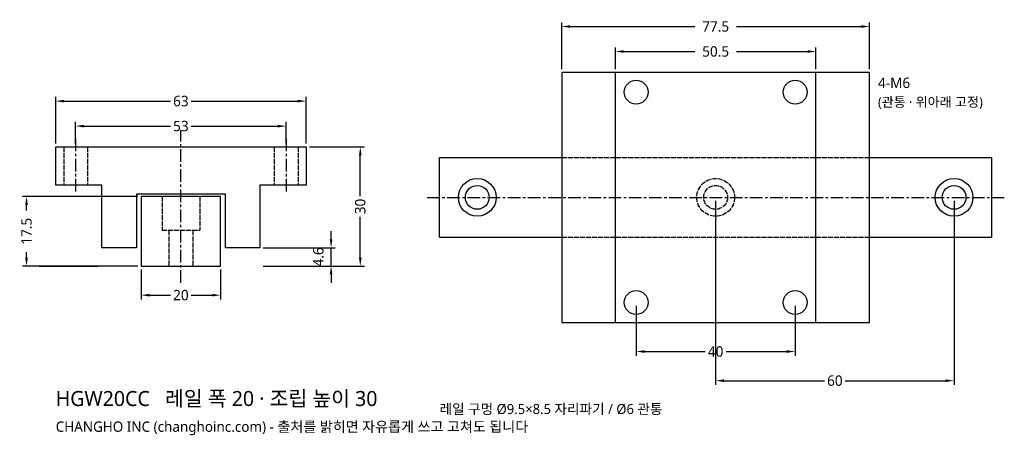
# Model space of a CAD drawing. Header units: millimetres. Extents: x -41 to 207, y -43 to 62.
import ezdxf

# ---------------------------------------------------------------- set-up
doc = ezdxf.new("R2010")
doc.units = ezdxf.units.MM
doc.linetypes.add('CENTER', pattern=[5.08, 3.175, -0.635, 0.635, -0.635])
doc.linetypes.add('DASHED', pattern=[1.524, 1.27, -0.254])
for name, color, linetype in [('문자', 7, 'CONTINUOUS'), ('숨은선', 3, 'DASHED'), ('외형선', 7, 'CONTINUOUS'), ('중심선', 1, 'CENTER'), ('치수', 4, 'CONTINUOUS')]:
    doc.layers.add(name, color=color, linetype=linetype)
doc.styles.add('CH_KOR', font='malgun.ttf')
doc.dimstyles.new('CH_DIM', dxfattribs={"dimtxt": 2.5, "dimasz": 2, "dimexe": 1, "dimexo": 0.8, "dimgap": 0.8, "dimtad": 1, "dimdec": 1, "dimdsep": 46, "dimtxsty": 'CH_KOR', "dimcen": 2.5, "dimclrd": 4, "dimclre": 4, "dimclrt": 4, "dimazin": 3, "dimtfac": 1, "dimtmove": 0, "dimatfit": 3})

# ---------------------------------------------------------------- blocks, each defined once
blk = doc.blocks.new('_CLOSEDFILLED')
at = {"color": 0, "linetype": 'BYBLOCK'}
blk.add_solid([(-1, 0.16), (0, 0), (-1, -0.16)], dxfattribs=at)
blk = doc.blocks.new('*D1')
at = {"color": 4}
for p, q in [((-31.5, 30.84), (-31.5, 42.6)), ((31.5, 30.84), (31.5, 42.6)), ((-29.4, 41.55), (-2.625, 41.55)), ((2.625, 41.55), (29.4, 41.55))]:
    blk.add_line(p, q, dxfattribs=at)
at = {"layer": 'Defpoints'}
for p in [(-31.5, 41.55), (-31.5, 30), (31.5, 30)]:
    blk.add_point(p, dxfattribs=at)
at = {"layer": '치수', "color": 4, "xscale": 2.1, "yscale": 2.1, "rotation": 180}
blk.add_blockref('_CLOSEDFILLED', (-31.5, 41.55), dxfattribs=at)
at = {"layer": '치수', "color": 4, "xscale": 2.1, "yscale": 2.1}
blk.add_blockref('_CLOSEDFILLED', (31.5, 41.55), dxfattribs=at)
at = {"layer": '치수', "color": 4, "insert": (0, 41.55), "char_height": 2.625, "attachment_point": 5, "style": 'CH_KOR'}
blk.add_mtext('63', dxfattribs=at)
blk = doc.blocks.new('*D2')
at = {"color": 4}
for p, q in [((-26.5, 30.84), (-26.5, 36.3)), ((-24.4, 35.25), (-2.625, 35.25)), ((2.625, 35.25), (24.4, 35.25)), ((26.5, 30.84), (26.5, 36.3))]:
    blk.add_line(p, q, dxfattribs=at)
at = {"layer": 'Defpoints'}
for p in [(-26.5, 35.25), (-26.5, 30), (26.5, 30)]:
    blk.add_point(p, dxfattribs=at)
at = {"layer": '치수', "color": 4, "xscale": 2.1, "yscale": 2.1, "rotation": 180}
blk.add_blockref('_CLOSEDFILLED', (-26.5, 35.25), dxfattribs=at)
at = {"layer": '치수', "color": 4, "xscale": 2.1, "yscale": 2.1}
blk.add_blockref('_CLOSEDFILLED', (26.5, 35.25), dxfattribs=at)
at = {"layer": '치수', "color": 4, "insert": (0, 35.25), "char_height": 2.625, "attachment_point": 5, "style": 'CH_KOR'}
blk.add_mtext('53', dxfattribs=at)
blk = doc.blocks.new('*D3')
at = {"color": 4}
for p, q in [((-10, -0.84), (-10, -8.4)), ((10, -0.84), (10, -8.4)), ((-7.9, -7.35), (-2.625, -7.35)), ((2.625, -7.35), (7.9, -7.35))]:
    blk.add_line(p, q, dxfattribs=at)
at = {"layer": 'Defpoints'}
for p in [(-10, 0), (10, 0), (-10, -7.35)]:
    blk.add_point(p, dxfattribs=at)
at = {"layer": '치수', "color": 4, "xscale": 2.1, "yscale": 2.1, "rotation": 180}
blk.add_blockref('_CLOSEDFILLED', (-10, -7.35), dxfattribs=at)
at = {"layer": '치수', "color": 4, "xscale": 2.1, "yscale": 2.1}
blk.add_blockref('_CLOSEDFILLED', (10, -7.35), dxfattribs=at)
at = {"layer": '치수', "color": 4, "insert": (0, -7.35), "char_height": 2.625, "attachment_point": 5, "style": 'CH_KOR'}
blk.add_mtext('20', dxfattribs=at)
blk = doc.blocks.new('*D4')
at = {"color": 4}
for p, q in [((32.34, 30), (46.2, 30)), ((45.15, 17.625), (45.15, 27.9)), ((45.15, 2.1), (45.15, 12.375)), ((32.34, 0), (46.2, 0))]:
    blk.add_line(p, q, dxfattribs=at)
at = {"layer": 'Defpoints'}
for p in [(31.5, 30), (31.5, 0), (45.15, 0)]:
    blk.add_point(p, dxfattribs=at)
at = {"layer": '치수', "color": 4, "xscale": 2.1, "yscale": 2.1}
for p, rotation in [((45.15, 30), 90), ((45.15, 0), 270)]:
    blk.add_blockref('_CLOSEDFILLED', p, dxfattribs=dict(at, rotation=rotation))
at = {"layer": '치수', "color": 4, "insert": (45.15, 15), "char_height": 2.625, "attachment_point": 5, "rotation": 90, "style": 'CH_KOR'}
blk.add_mtext('30', dxfattribs=at)
blk = doc.blocks.new('*D6')
at = {"color": 4}
for p, q in [((-10.84, 17.5), (-39.9, 17.5)), ((-38.85, 14), (-38.85, 15.4)), ((-38.85, 2.1), (-38.85, 3.5)), ((-10.84, 0), (-39.9, 0))]:
    blk.add_line(p, q, dxfattribs=at)
at = {"layer": 'Defpoints'}
for p in [(-10, 17.5), (-38.85, 0), (-10, 0)]:
    blk.add_point(p, dxfattribs=at)
at = {"layer": '치수', "color": 4, "xscale": 2.1, "yscale": 2.1}
for p, rotation in [((-38.85, 17.5), 90), ((-38.85, 0), 270)]:
    blk.add_blockref('_CLOSEDFILLED', p, dxfattribs=dict(at, rotation=rotation))
at = {"layer": '치수', "color": 4, "insert": (-38.85, 8.75), "char_height": 2.625, "attachment_point": 5, "rotation": 90, "style": 'CH_KOR'}
blk.add_mtext('17.5', dxfattribs=at)
blk = doc.blocks.new('*D7')
at = {"color": 4}
for p, q in [((95.85, 49.64), (95.85, 61.4)), ((97.95, 60.35), (129.35, 60.35)), ((139.85, 60.35), (171.25, 60.35)), ((173.35, 49.64), (173.35, 61.4))]:
    blk.add_line(p, q, dxfattribs=at)
at = {"layer": 'Defpoints'}
for p in [(95.85, 60.35), (95.85, 48.8), (173.35, 48.8)]:
    blk.add_point(p, dxfattribs=at)
at = {"layer": '치수', "color": 4, "xscale": 2.1, "yscale": 2.1, "rotation": 180}
blk.add_blockref('_CLOSEDFILLED', (95.85, 60.35), dxfattribs=at)
at = {"layer": '치수', "color": 4, "xscale": 2.1, "yscale": 2.1}
blk.add_blockref('_CLOSEDFILLED', (173.35, 60.35), dxfattribs=at)
at = {"layer": '치수', "color": 4, "insert": (134.6, 60.35), "char_height": 2.625, "attachment_point": 5, "style": 'CH_KOR'}
blk.add_mtext('77.5', dxfattribs=at)
blk = doc.blocks.new('*D8')
at = {"color": 4}
for p, q in [((109.35, 49.64), (109.35, 55.1)), ((159.85, 49.64), (159.85, 55.1)), ((111.45, 54.05), (129.35, 54.05)), ((139.85, 54.05), (157.75, 54.05))]:
    blk.add_line(p, q, dxfattribs=at)
at = {"layer": 'Defpoints'}
for p in [(109.35, 54.05), (109.35, 48.8), (159.85, 48.8)]:
    blk.add_point(p, dxfattribs=at)
at = {"layer": '치수', "color": 4, "xscale": 2.1, "yscale": 2.1, "rotation": 180}
blk.add_blockref('_CLOSEDFILLED', (109.35, 54.05), dxfattribs=at)
at = {"layer": '치수', "color": 4, "xscale": 2.1, "yscale": 2.1}
blk.add_blockref('_CLOSEDFILLED', (159.85, 54.05), dxfattribs=at)
at = {"layer": '치수', "color": 4, "insert": (134.6, 54.05), "char_height": 2.625, "attachment_point": 5, "style": 'CH_KOR'}
blk.add_mtext('50.5', dxfattribs=at)
blk = doc.blocks.new('*D9')
at = {"color": 4}
for p, q in [((114.6, -10.04), (114.6, -22.6)), ((154.6, -10.04), (154.6, -22.6)), ((116.7, -21.55), (131.975, -21.55)), ((137.225, -21.55), (152.5, -21.55))]:
    blk.add_line(p, q, dxfattribs=at)
at = {"layer": 'Defpoints'}
for p in [(114.6, -9.2), (154.6, -9.2), (114.6, -21.55)]:
    blk.add_point(p, dxfattribs=at)
at = {"layer": '치수', "color": 4, "xscale": 2.1, "yscale": 2.1, "rotation": 180}
blk.add_blockref('_CLOSEDFILLED', (114.6, -21.55), dxfattribs=at)
at = {"layer": '치수', "color": 4, "xscale": 2.1, "yscale": 2.1}
blk.add_blockref('_CLOSEDFILLED', (154.6, -21.55), dxfattribs=at)
at = {"layer": '치수', "color": 4, "insert": (134.6, -21.55), "char_height": 2.625, "attachment_point": 5, "style": 'CH_KOR'}
blk.add_mtext('40', dxfattribs=at)
blk = doc.blocks.new('*D10')
at = {"color": 4}
for p, q in [((134.6, 16.46), (134.6, -29.95)), ((194.6, 16.46), (194.6, -29.95)), ((136.7, -28.9), (161.975, -28.9)), ((167.225, -28.9), (192.5, -28.9))]:
    blk.add_line(p, q, dxfattribs=at)
at = {"layer": 'Defpoints'}
for p in [(134.6, 17.3), (194.6, 17.3), (134.6, -28.9)]:
    blk.add_point(p, dxfattribs=at)
at = {"layer": '치수', "color": 4, "xscale": 2.1, "yscale": 2.1, "rotation": 180}
blk.add_blockref('_CLOSEDFILLED', (134.6, -28.9), dxfattribs=at)
at = {"layer": '치수', "color": 4, "xscale": 2.1, "yscale": 2.1}
blk.add_blockref('_CLOSEDFILLED', (194.6, -28.9), dxfattribs=at)
at = {"layer": '치수', "color": 4, "insert": (164.6, -28.9), "char_height": 2.625, "attachment_point": 5, "style": 'CH_KOR'}
blk.add_mtext('60', dxfattribs=at)

msp = doc.modelspace()

# ---------------------------------------------------------------- linework, layer by layer
at = {"layer": '숨은선'}
for p, q in [((-29.5, 30), (-29.5, 20.348)), ((-23.5, 30), (-23.5, 20.348)), ((23.5, 30), (23.5, 20.348)), ((29.5, 30), (29.5, 20.348)), ((95.85, 27.3), (173.35, 27.3)), ((-4.75, 17.5), (-4.75, 9)), ((4.75, 17.5), (4.75, 9)), ((-4.75, 9), (4.75, 9)), ((-3, 9), (-3, 0)), ((3, 9), (3, 0)), ((95.85, 7.3), (173.35, 7.3))]:
    msp.add_line(p, q, dxfattribs=at)
for radius in [4.75, 3]:
    msp.add_circle((134.6, 17.3), radius, dxfattribs=at)
at = {"layer": '외형선'}
for p, q in [((109.35, -14.2), (109.35, 48.8)), ((159.85, -14.2), (159.85, 48.8)), ((65.1, 27.3), (95.85, 27.3)), ((65.1, 7.3), (65.1, 27.3)), ((173.35, 27.3), (204.1, 27.3)), ((204.1, 7.3), (204.1, 27.3)), ((65.1, 7.3), (95.85, 7.3)), ((173.35, 7.3), (204.1, 7.3)), ((-35.7, 0), (-20.9, 0)), ((20.9, 0), (35.7, 0))]:
    msp.add_line(p, q, dxfattribs=at)
for points in [[(95.85, -14.2), (173.35, -14.2), (173.35, 48.8), (95.85, 48.8)], [(-31.5, 20.348), (-31.5, 30), (31.5, 30), (31.5, 20.348), (19.9, 20.348), (19.9, 4.6), (11.2, 4.6), (11.2, 18.1), (-11.2, 18.1), (-11.2, 4.6), (-19.9, 4.6), (-19.9, 20.348)], [(-10, 0), (10, 0), (10, 17.5), (-10, 17.5)]]:
    msp.add_lwpolyline(points, close=True, dxfattribs=at)
for centre, radius in [((114.6, 43.8), 3), ((154.6, 43.8), 3), ((74.6, 17.3), 4.75), ((74.6, 17.3), 3), ((194.6, 17.3), 4.75), ((194.6, 17.3), 3), ((114.6, -9.2), 3), ((154.6, -9.2), 3)]:
    msp.add_circle(centre, radius, dxfattribs=at)
at = {"layer": '중심선'}
for p, q in [((0, -4.2), (0, 34.2)), ((-26.5, 32.1), (-26.5, 18.248)), ((26.5, 32.1), (26.5, 18.248)), ((61.95, 17.3), (207.25, 17.3))]:
    msp.add_line(p, q, dxfattribs=at)

# ---------------------------------------------------------------- texts
at = {"layer": '문자', "style": 'CH_KOR'}
for s, height, p in [('4-M6', 2.625, (175.45, 44.85)), ('(관통 · 위아래 고정)', 2.415, (175.45, 40.125)), ('HGW20CC   레일 폭 20 · 조립 높이 30', 3.78, (-31.5, -35.28)), ('레일 구멍 Ø9.5×8.5 자리파기 / Ø6 관통', 2.52, (65.1, -37.3)), ('CHANGHO INC (changhoinc.com) - 출처를 밝히면 자유롭게 쓰고 고쳐도 됩니다', 2.6, (-31.5, -41.78))]:
    msp.add_text(s, height=height, dxfattribs=at).set_placement(p)

# ---------------------------------------------------------------- dimensions: what is measured, and where the dimension line sits
at = {"layer": '치수'}
for base, p1, p2, picture, middle in [((95.85, 60.35), (95.85, 48.8), (173.35, 48.8), '*D7', (134.6, 60.35)), ((109.35, 54.05), (109.35, 48.8), (159.85, 48.8), '*D8', (134.6, 54.05)), ((-31.5, 41.55), (-31.5, 30), (31.5, 30), '*D1', (0, 41.55)), ((-26.5, 35.25), (-26.5, 30), (26.5, 30), '*D2', (0, 35.25)), ((134.6, -28.9), (134.6, 17.3), (194.6, 17.3), '*D10', (164.6, -28.9)), ((-10, -7.35), (-10, 0), (10, 0), '*D3', (0, -7.35)), ((114.6, -21.55), (114.6, -9.2), (154.6, -9.2), '*D9', (134.6, -21.55))]:
    dim = msp.add_linear_dim(base=base, p1=p1, p2=p2, dimstyle='CH_DIM', override={"dimscale": 1.05}, dxfattribs=at)
    dim.commit()
    dim.dimension.update_dxf_attribs({"geometry": picture, "text_midpoint": middle})
for base, p1, p2, picture, middle in [((45.15, 0), (31.5, 0), (31.5, 30), '*D4', (45.15, 15)), ((-38.85, 0), (-10, 0), (-10, 17.5), '*D6', (-38.85, 8.75))]:
    dim = msp.add_linear_dim(base=base, p1=p1, p2=p2, angle=90, dimstyle='CH_DIM', override={"dimscale": 1.05}, dxfattribs=at)
    dim.commit()
    dim.dimension.update_dxf_attribs({"geometry": picture, "text_midpoint": middle})
msp.add_linear_dim(base=(37.8, 0), p1=(19.9, 0), p2=(19.9, 4.6), angle=90, dimstyle='CH_DIM', override={"dimscale": 1.05}, dxfattribs=at).render()

doc.saveas('drawing.dxf')
